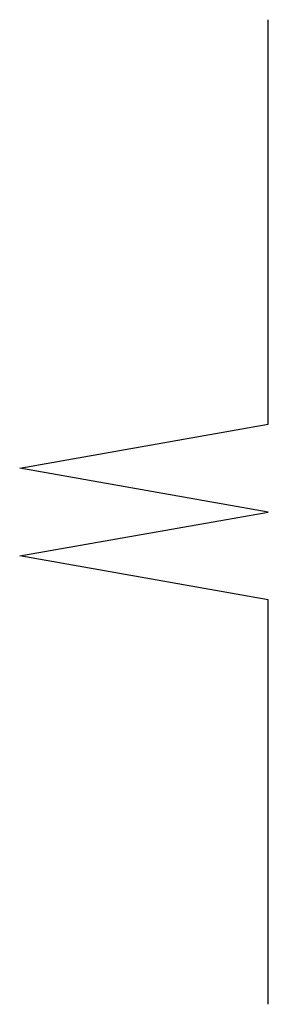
# Model space of a CAD drawing. Extents: x 0.0329 to 0.0575, y 0 to 0.0974.
import ezdxf

# ---------------------------------------------------------------- set-up
doc = ezdxf.new("R2010")
doc.units = 0

msp = doc.modelspace()

# ---------------------------------------------------------------- linework, layer by layer
for p, q in [((0.0575, 0.097365, 0.0375), (0.0575, 0.097365, -0.0375)), ((0.0575, 0.057365, -0.0375), (0.0575, 0.097365, -0.0375)), ((0.0575, 0.057365, 0.0375), (0.0575, 0.097365, 0.0375)), ((0.03288, 0.053024, -0.0375), (0.0575, 0.057365, -0.0375)), ((0.03288, 0.053024, 0.0375), (0.0575, 0.057365, 0.0375)), ((0.0575, 0.057365, 0.0375), (0.0575, 0.057365, -0.0375)), ((0.0575, 0.057365, 0.0375), (0.0575, 0.057365, -0.0375)), ((0.03288, 0.053024, 0.0375), (0.03288, 0.053024, -0.0375)), ((0.0575, 0.048682, -0.0375), (0.03288, 0.053024, -0.0375)), ((0.0575, 0.048682, 0.0375), (0.03288, 0.053024, 0.0375)), ((0.03288, 0.053024, 0.0375), (0.03288, 0.053024, -0.0375)), ((0.0575, 0.048682, 0.0375), (0.0575, 0.048682, -0.0375)), ((0.03288, 0.044341, -0.0375), (0.0575, 0.048682, -0.0375)), ((0.03288, 0.044341, 0.0375), (0.0575, 0.048682, 0.0375)), ((0.0575, 0.048682, 0.0375), (0.0575, 0.048682, -0.0375)), ((0.03288, 0.044341, 0.0375), (0.03288, 0.044341, -0.0375)), ((0.0575, 0.04, -0.0375), (0.03288, 0.044341, -0.0375)), ((0.0575, 0.04, 0.0375), (0.03288, 0.044341, 0.0375)), ((0.03288, 0.044341, 0.0375), (0.03288, 0.044341, -0.0375)), ((0.0575, 0, 0.0375), (0.0575, 0.04, 0.0375)), ((0.0575, 0.04, -0.0375), (0.0575, 0.04, 0.0375)), ((0.0575, 0, -0.0375), (0.0575, 0.04, -0.0375)), ((0.0575, 0.04, 0.0375), (0.0575, 0.04, -0.0375)), ((0.0575, 0, 0.0375), (0.0575, 0, -0.0375))]:
    msp.add_line(p, q)

doc.saveas('drawing.dxf')
